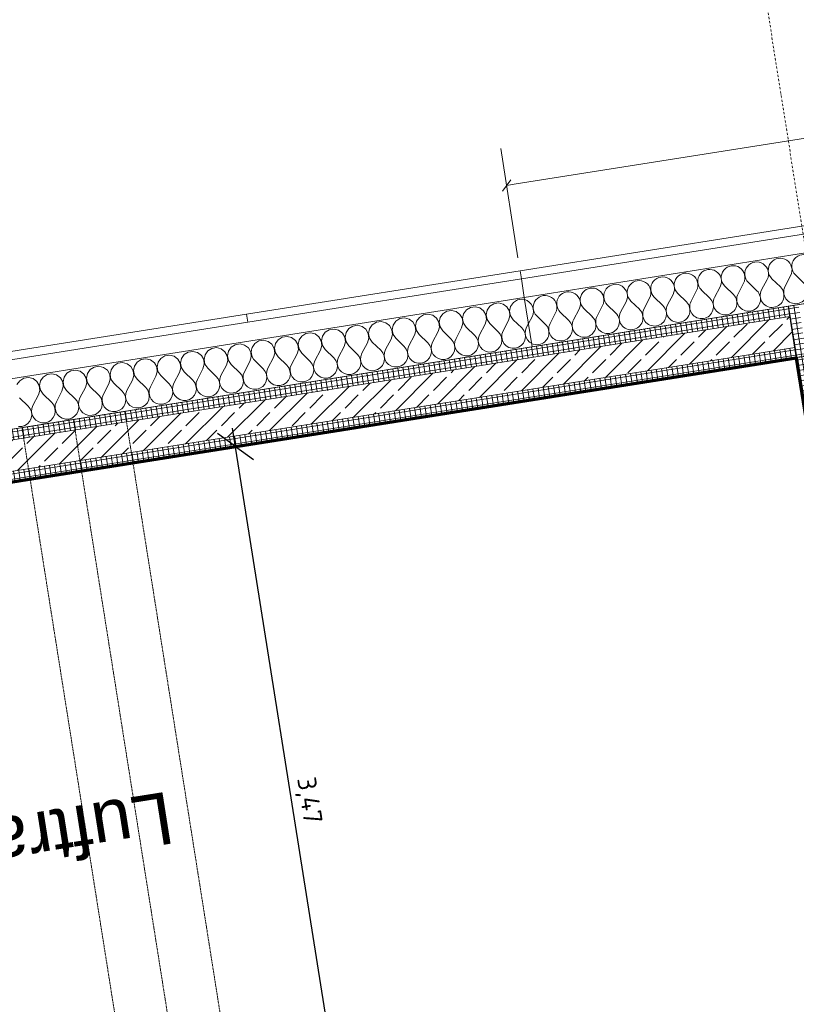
# Model space of a CAD drawing. Header units: millimetres. Extents: x 1523 to 74793, y -36705 to 10268.
# Tile 46 of 48: x 66872 to 70601, y -10032 to -5306. Entities that reach past the tile are written whole.
import ezdxf

# ---------------------------------------------------------------- set-up
doc = ezdxf.new("R2010")
doc.units = ezdxf.units.MM
for name, pattern in [('CAx_nichtHalbton', [20001.0584, 10000, -0.5292, 10000, -0.5292]), ('IMPORT-STRICHPUNKT _7_', [20, 10, -5, 0, -5]), ('IMPORT-VERDECKT _8_', [7.5, 5, -2.5]), ('Rasterlinie', [22.225, 12.7, -3.175, 3.175, -3.175]), ('Verdeckt 2x', [3.572, 2.3813, -1.1907])]:
    doc.linetypes.add(name, pattern=pattern)
for name, color, linetype, lineweight, true_color in [('00 A--Grünfassade', 7, 'Continuous', 13, 0x656565), ('10 A--Fassade', 7, 'Continuous', 13, 0x656565), ('90 A--Achsraster _1_50_', 7, 'IMPORT-STRICHPUNKT _7_', 13, 0x656565), ('95 A--LPH 5 _ Beschriftung', 7, 'Continuous', 13, 0x656565), ('Neubau_10 A--Wand außen _tragend_', 7, 'Continuous', 13, 0x656565), ('Neubau_10 A--Wand innen _tragend_', 7, 'Continuous', 13, 0x656565), ('Neubau_20 A--Deckenkonstruktion _Ortbeton_', 7, 'Continuous', 13, 0x656565), ('Neubau_30 A--Träger _ Dachkonstruktion', 7, 'IMPORT-VERDECKT _8_', 13, 0x656565), ('Xref_706_5_--_ÜP_01_000_18_Übersichtsplan OG1_IFC 2025_01_13_dwg', 7, 'Continuous', 13, 0x767676), ('XX', 7, 'Continuous', 18, 0x804040)]:
    doc.layers.add(name, color=color, linetype=linetype, lineweight=lineweight, true_color=true_color)
for name, color, linetype, lineweight in [('Ax-50_BM-Bem', 7, 'Continuous', 9), ('Ax_BM-Bem', 7, 'Continuous', 9), ('S-GRID-____-OTLN', 7, 'Continuous', 9)]:
    doc.layers.add(name, color=color, linetype=linetype, lineweight=lineweight)
doc.styles.add('Arial_4', font='arial.ttf', dxfattribs={"height": 250})
doc.styles.add('ISOCPEUR_2', font='isocpeur.ttf', dxfattribs={"height": 90})
doc.dimstyles.new('KI_1_8_mm_Isocpeur__cm_m__Aufrundung_auf_5_mm_ELT_Gesamtbemaßung_1', dxfattribs={"dimscale": 304.8, "dimtxt": 89.638306, "dimasz": 0.492126, "dimexe": 0.295276, "dimexo": 0.0625, "dimgap": 0.049213, "dimtad": 1, "dimlfac": 0.001, "dimrnd": 0.005, "dimzin": 0, "dimdsep": 46, "dimtxsty": 'ISOCPEUR_2', "dimblk1": 'OBLIQUE', "dimblk2": 'OBLIQUE', "dimsah": 1, "dimcen": 0.09, "dimdle": 0.295276, "dimadec": 0, "dimazin": 0, "dimtfac": 1, "dimtdec": 4, "dimtix": 1, "dimtmove": 0, "dimatfit": 3, "dimfxl": 0.984252, "dimfxlon": 1, "dimtvp": 1, "dimtfill": 1, "dimtolj": 1, "dimtzin": 0, "dimlwd": 25, "dimlwe": 25, "dimarcsym": 2})
pattern_1 = [(185.336, (0, 0), (-2.324905, 24.891662), []), (275.336, (0, 0), (24.891662, 2.324905), [])]
pattern_2 = [(275.336, (0, 0), (24.891662, 2.324905), []), (5.336, (0, 0), (-2.324905, 24.891662), [])]

# ---------------------------------------------------------------- blocks, each defined once
blk = doc.blocks.new('Xref_706_5_--_ÜP_01_000_15_Übersichtsplan OG1_IFC 2024_08_01_dwg__X238-41956773-SuD_1_OG gesamt Plot  - Blatt 2')
at = {"layer": '10 A--Fassade', "color": 9, "true_color": 0xcbcbcb}
for p, q in [((4291, -17636.5), (4330.3, -17604.1)), ((4292, -17659.3), (4339.3, -17691.5)), ((4296.3, -17750.7), (4340.3, -17714.3)), ((4297.3, -17773.5), (4344.6, -17805.6)), ((4301.6, -17864.8), (4345.7, -17828.5)), ((4302.7, -17887.7), (4349.9, -17919.8)), ((4306.9, -17979), (4351, -17942.6)), ((4308, -18001.8), (4355.2, -18034)), ((4312.2, -18093.2), (4356.3, -18056.8)), ((4313.3, -18116), (4360.6, -18148.1)), ((4317.6, -18207.3), (4361.6, -18170.9)), ((4318.6, -18230.2), (4365.9, -18262.3)), ((4322.9, -18321.5), (4366.9, -18285.1)), ((4323.9, -18344.3), (4371.2, -18376.4)), ((4328.2, -18435.6), (4372.3, -18399.3)), ((4329.3, -18458.5), (4376.5, -18490.6)), ((4333.5, -18549.8), (4377.6, -18513.4)), ((4334.6, -18572.6), (4381.8, -18604.8)), ((4338.8, -18664), (4382.9, -18627.6)), ((4339.9, -18686.8), (4387.2, -18718.9)), ((4344.2, -18778.1), (4388.2, -18741.8)), ((4345.2, -18801), (4392.5, -18833.1)), ((4349.5, -18892.3), (4393.5, -18855.9)), ((4350.5, -18915.1), (4397.8, -18947.2)), ((4354.8, -19006.5), (4398.9, -18970.1)), ((4355.9, -19029.3), (4403.1, -19061.4)), ((4360.1, -19120.6), (4404.2, -19084.2)), ((4361.2, -19143.5), (4408.4, -19175.6)), ((4365.4, -19234.8), (4409.5, -19198.4)), ((4366.5, -19257.6), (4413.8, -19289.7)), ((4370.8, -19348.9), (4414.8, -19312.6)), ((4371.8, -19371.8), (4419.1, -19403.9)), ((4376.1, -19463.1), (4420.1, -19426.7)), ((4377.1, -19485.9), (4424.4, -19518.1)), ((4381.4, -19577.3), (4425.5, -19540.9)), ((4382.5, -19600.1), (4429.7, -19632.2)), ((4386.7, -19691.4), (4430.8, -19655.1)), ((4387.8, -19714.3), (4435, -19746.4)), ((4392, -19805.6), (4436.1, -19769.2)), ((4393.1, -19828.4), (4440.4, -19860.5)), ((4397.4, -19919.8), (4441.4, -19883.4)), ((4398.4, -19942.6), (4445.7, -19974.7)), ((4402.7, -20033.9), (4446.7, -19997.5)), ((4403.7, -20056.7), (4451, -20088.9)), ((4408, -20148.1), (4452.1, -20111.7)), ((4409.1, -20170.9), (4456.3, -20203)), ((4413.3, -20262.2), (4457.4, -20225.9)), ((4414.4, -20285.1), (4461.6, -20317.2)), ((4418.6, -20376.4), (4462.7, -20340)), ((4419.7, -20399.2), (4467, -20431.4)), ((4424, -20490.6), (4468, -20454.2)), ((4425, -20513.4), (4472.3, -20545.5)), ((4429.3, -20604.7), (4473.3, -20568.3)), ((4430.3, -20627.6), (4477.6, -20659.7)), ((4434.6, -20718.9), (4478.7, -20682.5)), ((4435.7, -20741.7), (4482.9, -20773.8)), ((4439.9, -20833), (4484, -20796.7)), ((4441, -20855.9), (4488.2, -20888)), ((4445.2, -20947.2), (4489.3, -20910.8)), ((4446.3, -20970), (4477.4, -20991.2))]:
    blk.add_line(p, q, dxfattribs=at)
for centre, start, end in [((4254.6, -17592.4), 177.0529, 309.538), ((4371.4, -17644.2), 2.6681, 31.9055), ((4259.9, -17706.6), 55.7982, 309.538), ((4371.4, -17644.2), 235.7982, 2.6681), ((4376.7, -17758.4), 2.6681, 129.538), ((4265.2, -17820.8), 55.7982, 309.538), ((4376.7, -17758.4), 235.7982, 2.6681), ((4382, -17872.5), 2.6681, 129.538), ((4270.5, -17934.9), 55.7982, 309.538), ((4382, -17872.5), 235.7982, 2.6681), ((4387.4, -17986.7), 2.6681, 129.538), ((4275.9, -18049.1), 55.7982, 309.538), ((4387.4, -17986.7), 235.7982, 2.6681), ((4392.7, -18100.9), 2.6681, 129.538), ((4392.7, -18100.9), 235.7982, 2.6681), ((4281.2, -18163.3), 55.7982, 309.538), ((4398, -18215), 2.6681, 129.538), ((4286.5, -18277.4), 55.7982, 309.538), ((4398, -18215), 235.7982, 2.6681), ((4403.3, -18329.2), 2.6681, 129.538), ((4291.8, -18391.6), 55.7982, 309.538), ((4403.3, -18329.2), 235.7982, 2.6681), ((4408.6, -18443.3), 2.6681, 129.538), ((4297.1, -18505.7), 55.7982, 309.538), ((4408.6, -18443.3), 235.7982, 2.6681), ((4414, -18557.5), 2.6681, 129.538), ((4302.5, -18619.9), 55.7982, 309.538), ((4414, -18557.5), 235.7982, 2.6681), ((4419.3, -18671.7), 2.6681, 129.538), ((4307.8, -18734.1), 55.7982, 309.538), ((4419.3, -18671.7), 235.7982, 2.6681), ((4424.6, -18785.8), 2.6681, 129.538), ((4313.1, -18848.2), 55.7982, 309.538), ((4424.6, -18785.8), 235.7982, 2.6681), ((4429.9, -18900), 2.6681, 129.538), ((4429.9, -18900), 235.7982, 2.6681), ((4318.4, -18962.4), 55.7982, 309.538), ((4435.2, -19014.1), 2.6681, 129.538), ((4323.7, -19076.6), 55.7982, 309.538), ((4435.2, -19014.1), 235.7982, 2.6681), ((4440.6, -19128.3), 2.6681, 129.538), ((4329.1, -19190.7), 55.7982, 309.538), ((4440.6, -19128.3), 235.7982, 2.6681), ((4445.9, -19242.5), 2.6681, 129.538), ((4334.4, -19304.9), 55.7982, 309.538), ((4445.9, -19242.5), 235.7982, 2.6681), ((4451.2, -19356.6), 2.6681, 129.538), ((4339.7, -19419), 55.7982, 309.538), ((4451.2, -19356.6), 235.7982, 2.6681), ((4456.5, -19470.8), 2.6681, 129.538), ((4456.5, -19470.8), 235.7982, 2.6681), ((4345, -19533.2), 55.7982, 309.538), ((4461.8, -19585), 2.6681, 129.538), ((4350.3, -19647.4), 55.7982, 309.538), ((4461.8, -19585), 235.7982, 2.6681), ((4467.2, -19699.1), 2.6681, 129.538), ((4355.7, -19761.5), 55.7982, 309.538), ((4467.2, -19699.1), 235.7982, 2.6681), ((4472.5, -19813.3), 2.6681, 129.538), ((4361, -19875.7), 55.7982, 309.538), ((4472.5, -19813.3), 235.7982, 2.6681), ((4477.8, -19927.4), 2.6681, 129.538), ((4366.3, -19989.8), 55.7982, 309.538), ((4477.8, -19927.4), 235.7982, 2.6681), ((4483.1, -20041.6), 2.6681, 129.538), ((4371.6, -20104), 55.7982, 309.538), ((4483.1, -20041.6), 235.7982, 2.6681), ((4488.4, -20155.8), 2.6681, 129.538), ((4376.9, -20218.2), 55.7982, 309.538), ((4488.4, -20155.8), 235.7982, 2.6681), ((4493.8, -20269.9), 2.6681, 129.538), ((4493.8, -20269.9), 235.7982, 2.6681), ((4382.3, -20332.3), 55.7982, 309.538), ((4499.1, -20384.1), 2.6681, 129.538), ((4387.6, -20446.5), 55.7982, 309.538), ((4499.1, -20384.1), 235.7982, 2.6681), ((4504.4, -20498.3), 2.6681, 129.538), ((4392.9, -20560.7), 55.7982, 309.538), ((4504.4, -20498.3), 235.7982, 2.6681), ((4509.7, -20612.4), 2.6681, 129.538), ((4398.2, -20674.8), 55.7982, 309.538), ((4509.7, -20612.4), 235.7982, 2.6681), ((4515, -20726.6), 2.6681, 129.538), ((4403.5, -20789), 55.7982, 309.538), ((4515, -20726.6), 235.7982, 2.6681), ((4520.4, -20840.7), 2.6681, 129.538), ((4520.4, -20840.7), 235.7982, 2.6681), ((4408.9, -20903.1), 55.7982, 309.538), ((4525.7, -20954.9), 2.6681, 129.538), ((4414.2, -21017.3), 55.7982, 158.796), ((4525.7, -20954.9), 326.1339, 2.6681)]:
    blk.add_arc(centre, 57.1, start, end, dxfattribs=at)
blk = doc.blocks.new('Xref_706_5_--_ÜP_01_000_15_Übersichtsplan OG1_IFC 2024_08_01_dwg__X239-41956774-SuD_1_OG gesamt Plot  - Blatt 2')
at = {"layer": '10 A--Fassade', "color": 9, "true_color": 0xcbcbcb, "flags": 128}
for points in [[(4362.1, -20996.6), (4357.7, -21008.5), (4358.8, -21031.3), (4368.7, -21051.9), (4385.9, -21066.9), (4407.6, -21074.1), (4430.4, -21072.1), (4450.6, -21061.4), (4494.6, -21025)], [(4499.9, -21139.1), (4455.9, -21175.5), (4435.7, -21186.3), (4412.9, -21188.2), (4391.2, -21181.1), (4374, -21166.1), (4364.1, -21145.5), (4363, -21122.7), (4371, -21101.2), (4386.7, -21084.6), (4407.7, -21075.5), (4430.5, -21075.4), (4451.6, -21084.2), (4498.9, -21116.3), (4513, -21123.3), (4528.5, -21126.1), (4544.2, -21124.6), (4558.9, -21118.9), (4571.5, -21109.4), (4581, -21096.8), (4586.6, -21082.1), (4588.1, -21066.4), (4585.2, -21050.9), (4578.2, -21036.8), (4567.5, -21025.1), (4554.1, -21016.8), (4539, -21012.5), (4523.2, -21012.4), (4508, -21016.7), (4494.6, -21025)], [(4477.4, -20991.2), (4493.6, -21002.2), (4507.7, -21009.1), (4523.2, -21012), (4538.9, -21010.5), (4553.6, -21004.8), (4566.1, -20995.2), (4572.5, -20986.8)], [(4505.3, -21253.3), (4461.2, -21289.7), (4441, -21300.4), (4418.3, -21302.4), (4396.5, -21295.3), (4379.3, -21280.2), (4369.4, -21259.6), (4368.4, -21236.8), (4376.3, -21215.4), (4392, -21198.8), (4413, -21189.7), (4435.9, -21189.6), (4456.9, -21198.4), (4504.2, -21230.5), (4518.3, -21237.5), (4533.8, -21240.3), (4549.5, -21238.8), (4564.2, -21233.1), (4576.8, -21223.6), (4586.3, -21211), (4592, -21196.3), (4593.4, -21180.6), (4590.5, -21165.1), (4583.5, -21150.9), (4572.9, -21139.3), (4559.5, -21131), (4544.3, -21126.6), (4528.5, -21126.6), (4513.4, -21130.9), (4499.9, -21139.1)], [(4526.5, -21710), (4482.5, -21746.3), (4462.3, -21757.1), (4439.5, -21759), (4417.8, -21751.9), (4400.6, -21736.9), (4390.7, -21716.3), (4389.6, -21693.5), (4397.6, -21672), (4413.3, -21655.5), (4434.3, -21646.4), (4457.1, -21646.2), (4478.2, -21655), (4525.5, -21687.1), (4539.6, -21694.1), (4555.1, -21697), (4570.8, -21695.5), (4585.5, -21689.7), (4598.1, -21680.2), (4607.6, -21667.6), (4613.2, -21652.9), (4614.7, -21637.2), (4611.8, -21621.7), (4604.8, -21607.6), (4594.1, -21595.9), (4580.7, -21587.6), (4565.6, -21583.3), (4549.8, -21583.3), (4534.6, -21587.5), (4521.2, -21595.8), (4477.2, -21632.2), (4457, -21642.9), (4434.2, -21644.9), (4412.5, -21637.8), (4395.3, -21622.7), (4385.4, -21602.1), (4384.3, -21579.3), (4392.3, -21557.9), (4408, -21541.3), (4429, -21532.2), (4451.8, -21532), (4472.9, -21540.8), (4520.2, -21573), (4534.3, -21579.9), (4549.8, -21582.8), (4565.5, -21581.3), (4580.2, -21575.6), (4592.7, -21566), (4602.2, -21553.5), (4607.9, -21538.7), (4609.4, -21523), (4606.5, -21507.5), (4599.4, -21493.4), (4588.8, -21481.8), (4575.4, -21473.5), (4560.3, -21469.1), (4544.5, -21469.1), (4529.3, -21473.4), (4515.9, -21481.6), (4471.8, -21518), (4451.7, -21528.7), (4428.9, -21530.7), (4407.2, -21523.6), (4390, -21508.5), (4380.1, -21488), (4379, -21465.1), (4387, -21443.7), (4402.7, -21427.1), (4423.6, -21418), (4446.5, -21417.9), (4467.6, -21426.7), (4514.8, -21458.8), (4529, -21465.8), (4544.5, -21468.6), (4560.2, -21467.1), (4574.9, -21461.4), (4587.4, -21451.9), (4596.9, -21439.3), (4602.6, -21424.6), (4604, -21408.9), (4601.1, -21393.4), (4594.1, -21379.3), (4583.5, -21367.6), (4570.1, -21359.3), (4554.9, -21355), (4539.2, -21354.9), (4524, -21359.2), (4510.6, -21367.5), (4466.5, -21403.8), (4446.3, -21414.6), (4423.6, -21416.5), (4401.9, -21409.4), (4384.7, -21394.4), (4374.7, -21373.8), (4373.7, -21351), (4381.6, -21329.6), (4397.4, -21313), (4418.3, -21303.9), (4441.2, -21303.7), (4462.3, -21312.5), (4509.5, -21344.6), (4523.7, -21351.6), (4539.2, -21354.5), (4554.9, -21353), (4569.5, -21347.2), (4582.1, -21337.7), (4591.6, -21325.1), (4597.3, -21310.4), (4598.7, -21294.7), (4595.8, -21279.2), (4588.8, -21265.1), (4578.2, -21253.4), (4564.8, -21245.1), (4549.6, -21240.8), (4533.9, -21240.8), (4518.7, -21245), (4505.3, -21253.3)], [(4537.2, -21938.3), (4493.1, -21974.7), (4472.9, -21985.4), (4450.2, -21987.4), (4428.5, -21980.2), (4411.3, -21965.2), (4401.3, -21944.6), (4400.3, -21921.8), (4408.2, -21900.4), (4424, -21883.8), (4444.9, -21874.7), (4467.8, -21874.5), (4488.9, -21883.3), (4536.1, -21915.4), (4550.3, -21922.4), (4565.8, -21925.3), (4581.5, -21923.8), (4596.1, -21918.1), (4608.7, -21908.5), (4618.2, -21895.9), (4623.9, -21881.2), (4625.3, -21865.5), (4622.4, -21850), (4615.4, -21835.9), (4604.8, -21824.3), (4591.4, -21815.9), (4576.2, -21811.6), (4560.5, -21811.6), (4545.3, -21815.9), (4531.9, -21824.1), (4487.8, -21860.5), (4467.6, -21871.2), (4444.9, -21873.2), (4423.1, -21866.1), (4405.9, -21851), (4396, -21830.4), (4395, -21807.6), (4402.9, -21786.2), (4418.6, -21769.6), (4439.6, -21760.5), (4462.5, -21760.4), (4483.5, -21769.2), (4530.8, -21801.3), (4544.9, -21808.3), (4560.4, -21811.1), (4576.1, -21809.6), (4590.8, -21803.9), (4603.4, -21794.4), (4612.9, -21781.8), (4618.6, -21767.1), (4620, -21751.4), (4617.1, -21735.9), (4610.1, -21721.8), (4599.5, -21710.1), (4586.1, -21701.8), (4570.9, -21697.4), (4555.1, -21697.4), (4540, -21701.7), (4526.5, -21710)], [(4448.3, -22324), (4444.4, -22322.7), (4427.2, -22307.7), (4417.3, -22287.1), (4416.2, -22264.3), (4424.2, -22242.9), (4439.9, -22226.3), (4460.9, -22217.2), (4483.7, -22217), (4504.8, -22225.8), (4552.1, -22257.9), (4566.2, -22264.9), (4581.7, -22267.8), (4597.4, -22266.3), (4612.1, -22260.5), (4624.7, -22251), (4634.2, -22238.4), (4639.8, -22223.7), (4641.3, -22208), (4638.4, -22192.5), (4631.4, -22178.4), (4620.7, -22166.7), (4607.3, -22158.4), (4592.2, -22154.1), (4576.4, -22154.1), (4561.3, -22158.3), (4547.8, -22166.6), (4503.8, -22203), (4483.6, -22213.7), (4460.8, -22215.7), (4439.1, -22208.6), (4421.9, -22193.5), (4412, -22172.9), (4410.9, -22150.1), (4418.9, -22128.7), (4434.6, -22112.1), (4455.6, -22103), (4478.4, -22102.8), (4499.5, -22111.7), (4546.8, -22143.8), (4560.9, -22150.8), (4576.4, -22153.6), (4592.1, -22152.1), (4606.8, -22146.4), (4619.4, -22136.9), (4628.8, -22124.3), (4634.5, -22109.6), (4636, -22093.9), (4633.1, -22078.4), (4626, -22064.2), (4615.4, -22052.6), (4602, -22044.3), (4586.9, -22039.9), (4571.1, -22039.9), (4555.9, -22044.2), (4542.5, -22052.4), (4498.4, -22088.8), (4478.3, -22099.6), (4455.5, -22101.5), (4433.8, -22094.4), (4416.6, -22079.4), (4406.7, -22058.8), (4405.6, -22035.9), (4413.6, -22014.5), (4429.3, -21997.9), (4450.2, -21988.8), (4473.1, -21988.7), (4494.2, -21997.5), (4541.4, -22029.6), (4555.6, -22036.6), (4571.1, -22039.4), (4586.8, -22037.9), (4601.5, -22032.2), (4614, -22022.7), (4623.5, -22010.1), (4629.2, -21995.4), (4630.6, -21979.7), (4627.7, -21964.2), (4620.7, -21950.1), (4610.1, -21938.4), (4596.7, -21930.1), (4581.5, -21925.8), (4565.8, -21925.7), (4550.6, -21930), (4537.2, -21938.3)], [(4645.2, -22314.8), (4643.7, -22306.7), (4636.7, -22292.6), (4626.1, -22280.9), (4612.7, -22272.6), (4597.5, -22268.3), (4581.7, -22268.2), (4566.6, -22272.5), (4553.1, -22280.8), (4509.1, -22317.1), (4500.8, -22321.6)]]:
    blk.add_lwpolyline(points, dxfattribs=at)
blk = doc.blocks.new('Xref_706_5_--_ÜP_01_000_15_Übersichtsplan OG1_IFC 2024_08_01_dwg__X248-41956783-SuD_1_OG gesamt Plot  - Blatt 2')
at = {"layer": '10 A--Fassade', "color": 9, "true_color": 0xcbcbcb, "flags": 128}
for points in [[(4558.5, -22394.9), (4514.4, -22431.3), (4494.2, -22442), (4471.5, -22444), (4449.7, -22436.9), (4432.5, -22421.8), (4422.6, -22401.3), (4421.6, -22378.4), (4429.5, -22357), (4445.2, -22340.4), (4466.2, -22331.3), (4489.1, -22331.2), (4510.1, -22340), (4557.4, -22372.1), (4571.5, -22379.1), (4587, -22381.9), (4602.7, -22380.4), (4617.4, -22374.7), (4630, -22365.2), (4639.5, -22352.6), (4645.2, -22337.9), (4646.6, -22322.2), (4645.2, -22314.8)], [(4448.3, -22324), (4466.1, -22329.8), (4488.9, -22327.9), (4500.8, -22321.6)], [(4574.4, -22737.4), (4530.4, -22773.8), (4510.2, -22784.5), (4487.4, -22786.5), (4465.7, -22779.4), (4448.5, -22764.3), (4438.6, -22743.7), (4437.5, -22720.9), (4445.5, -22699.5), (4461.2, -22682.9), (4482.2, -22673.8), (4505, -22673.7), (4526.1, -22682.5), (4573.4, -22714.6), (4587.5, -22721.6), (4603, -22724.4), (4618.7, -22722.9), (4633.4, -22717.2), (4646, -22707.7), (4655.4, -22695.1), (4661.1, -22680.4), (4662.6, -22664.7), (4659.7, -22649.2), (4652.6, -22635.1), (4642, -22623.4), (4628.6, -22615.1), (4613.5, -22610.7), (4597.7, -22610.7), (4582.5, -22615), (4569.1, -22623.3), (4525, -22659.6), (4504.9, -22670.4), (4482.1, -22672.3), (4460.4, -22665.2), (4443.2, -22650.2), (4433.3, -22629.6), (4432.2, -22606.8), (4440.2, -22585.3), (4455.9, -22568.8), (4476.8, -22559.7), (4499.7, -22559.5), (4520.8, -22568.3), (4568, -22600.4), (4582.2, -22607.4), (4597.7, -22610.3), (4613.4, -22608.8), (4628.1, -22603), (4640.6, -22593.5), (4650.1, -22580.9), (4655.8, -22566.2), (4657.2, -22550.5), (4654.3, -22535), (4647.3, -22520.9), (4636.7, -22509.2), (4623.3, -22500.9), (4608.2, -22496.6), (4592.4, -22496.6), (4577.2, -22500.8), (4563.8, -22509.1), (4519.7, -22545.5), (4499.5, -22556.2), (4476.8, -22558.2), (4455.1, -22551.1), (4437.9, -22536), (4427.9, -22515.4), (4426.9, -22492.6), (4434.8, -22471.2), (4450.6, -22454.6), (4471.5, -22445.5), (4494.4, -22445.3), (4515.5, -22454.1), (4562.7, -22486.3), (4576.9, -22493.2), (4592.4, -22496.1), (4608.1, -22494.6), (4622.7, -22488.9), (4635.3, -22479.3), (4644.8, -22466.7), (4650.5, -22452), (4651.9, -22436.3), (4649, -22420.8), (4642, -22406.7), (4631.4, -22395.1), (4618, -22386.8), (4602.8, -22382.4), (4587.1, -22382.4), (4571.9, -22386.7), (4558.5, -22394.9)], [(4585.1, -22965.7), (4541, -23002.1), (4520.8, -23012.8), (4498.1, -23014.8), (4476.3, -23007.7), (4459.1, -22992.7), (4449.2, -22972.1), (4448.2, -22949.2), (4456.1, -22927.8), (4471.8, -22911.2), (4492.8, -22902.1), (4515.7, -22902), (4536.7, -22910.8), (4584, -22942.9), (4598.1, -22949.9), (4613.6, -22952.7), (4629.3, -22951.2), (4644, -22945.5), (4656.6, -22936), (4666.1, -22923.4), (4671.8, -22908.7), (4673.2, -22893), (4670.3, -22877.5), (4663.3, -22863.4), (4652.7, -22851.7), (4639.3, -22843.4), (4624.1, -22839.1), (4608.3, -22839), (4593.2, -22843.3), (4579.7, -22851.6), (4535.7, -22888), (4515.5, -22898.7), (4492.7, -22900.7), (4471, -22893.5), (4453.8, -22878.5), (4443.9, -22857.9), (4442.8, -22835.1), (4450.8, -22813.7), (4466.5, -22797.1), (4487.5, -22788), (4510.3, -22787.8), (4531.4, -22796.6), (4578.7, -22828.7), (4592.8, -22835.7), (4608.3, -22838.6), (4624, -22837.1), (4638.7, -22831.4), (4651.3, -22821.8), (4660.8, -22809.2), (4666.4, -22794.5), (4667.9, -22778.8), (4665, -22763.3), (4658, -22749.2), (4647.3, -22737.6), (4633.9, -22729.2), (4618.8, -22724.9), (4603, -22724.9), (4587.9, -22729.2), (4574.4, -22737.4)], [(4595.7, -23194.1), (4551.6, -23230.4), (4531.5, -23241.2), (4508.7, -23243.1), (4487, -23236), (4469.8, -23221), (4459.9, -23200.4), (4458.8, -23177.6), (4466.8, -23156.2), (4482.5, -23139.6), (4503.4, -23130.5), (4526.3, -23130.3), (4547.4, -23139.1), (4594.6, -23171.2), (4608.8, -23178.2), (4624.3, -23181.1), (4640, -23179.6), (4654.7, -23173.8), (4667.2, -23164.3), (4676.7, -23151.7), (4682.4, -23137), (4683.8, -23121.3), (4680.9, -23105.8), (4673.9, -23091.7), (4663.3, -23080), (4649.9, -23071.7), (4634.8, -23067.4), (4619, -23067.4), (4603.8, -23071.6), (4590.4, -23079.9), (4546.3, -23116.3), (4526.1, -23127), (4503.4, -23129), (4481.7, -23121.9), (4464.5, -23106.8), (4454.5, -23086.2), (4453.5, -23063.4), (4461.4, -23042), (4477.2, -23025.4), (4498.1, -23016.3), (4521, -23016.1), (4542.1, -23025), (4589.3, -23057.1), (4603.5, -23064.1), (4619, -23066.9), (4634.7, -23065.4), (4649.3, -23059.7), (4661.9, -23050.2), (4671.4, -23037.6), (4677.1, -23022.9), (4678.5, -23007.2), (4675.6, -22991.7), (4668.6, -22977.5), (4658, -22965.9), (4644.6, -22957.6), (4629.4, -22953.2), (4613.7, -22953.2), (4598.5, -22957.5), (4585.1, -22965.7)], [(4601, -23308.2), (4557, -23344.6), (4536.8, -23355.3), (4514, -23357.3), (4492.3, -23350.2), (4475.1, -23335.1), (4465.2, -23314.6), (4464.1, -23291.7), (4472.1, -23270.3), (4487.8, -23253.7), (4508.8, -23244.6), (4531.6, -23244.5), (4552.7, -23253.3), (4600, -23285.4), (4614.1, -23292.4), (4629.6, -23295.2), (4645.3, -23293.7), (4660, -23288), (4672.6, -23278.5), (4682, -23265.9), (4687.7, -23251.2), (4689.2, -23235.5), (4686.3, -23220), (4679.2, -23205.9), (4668.6, -23194.2), (4655.2, -23185.9), (4640.1, -23181.6), (4624.3, -23181.5), (4609.1, -23185.8), (4595.7, -23194.1)], [(4698.4, -23479.5), (4699.8, -23463.8), (4696.9, -23448.3), (4689.9, -23434.2), (4679.3, -23422.5), (4665.9, -23414.2), (4650.7, -23409.9), (4634.9, -23409.8), (4619.8, -23414.1), (4606.3, -23422.4), (4562.3, -23458.8)], [(4497.6, -23464.4), (4480.4, -23449.3), (4470.5, -23428.7), (4469.4, -23405.9), (4477.4, -23384.5), (4493.1, -23367.9), (4514.1, -23358.8), (4536.9, -23358.6), (4558, -23367.4), (4605.3, -23399.6), (4619.4, -23406.5), (4634.9, -23409.4), (4650.6, -23407.9), (4665.3, -23402.2), (4677.9, -23392.6), (4687.4, -23380), (4693, -23365.3), (4694.5, -23349.6), (4691.6, -23334.1), (4684.6, -23320), (4673.9, -23308.4), (4660.5, -23300.1), (4645.4, -23295.7), (4629.6, -23295.7), (4614.5, -23300), (4601, -23308.2)]]:
    blk.add_lwpolyline(points, dxfattribs=at)
blk = doc.blocks.new('Xref_706_5_--_ÜP_01_000_15_Übersichtsplan OG1_IFC 2024_08_01_dwg_ARROWHEAD_6-41956924-SuD_1_OG gesamt Plot  - Blatt 2')
at = {"layer": '00 A--Grünfassade', "color": 9, "true_color": 0xcbcbcb}
for p, q in [((0, 0), (-1000, 0)), ((-500, -500), (500, 500))]:
    blk.add_line(p, q, dxfattribs=at)
blk = doc.blocks.new('Xref_706_5_--_ÜP_01_000_15_Übersichtsplan OG1_IFC 2024_08_01_dwg_Standard-Rastermarker_7-41957088-SuD_1_OG gesamt Plot  - Blatt 2')
at = {"layer": '90 A--Achsraster _1_50_', "color": 9, "true_color": 0xcbcbcb}
blk.add_line((38626.4, 0), (93805.6, 0), dxfattribs=at)
blk = doc.blocks.new('Xref_706_5_--_ÜP_01_000_15_Übersichtsplan OG1_IFC 2024_08_01_dwg_Standard-Rastermarker_12-V7-SuD_1_OG gesamt Plot  - Blatt 2')
at = {"layer": '90 A--Achsraster _1_50_', "color": 9, "true_color": 0xcbcbcb}
blk.add_line((8824.3, 0), (28500, 0), dxfattribs=at)
blk = doc.blocks.new('Xref_706_5_--_ÜP_01_000_18_Übersichtsplan OG1_IFC 2025_01_13_dwg-35464460-SuD_1_OG gesamt Plot  - Blatt 2')
at = {"layer": 'Neubau_10 A--Wand außen _tragend_', "true_color": 0xcbcbcb}
h = blk.add_hatch(dxfattribs=at)
h.set_pattern_fill('FP_3', color=9, style=0, pattern_type=2)
h.set_pattern_definition(pattern_2)
h.paths.add_polyline_path([(6143.7, -26440.1), (5496, -19505.3), (5446.2, -19509.9), (6093.9, -26444.7)])
h = blk.add_hatch(dxfattribs=at)
h.set_pattern_fill('FP_6', color=9, style=0, pattern_type=2)
h.set_pattern_definition([(131.336, (0, 0), (90.1019, 79.25683), []), (131.336, (-45.05, -39.63), (90.1019, 79.25683), [90, -30])])
h.paths.add_polyline_path([(6293.1, -26426.1), (5645.3, -19491.3), (5496, -19505.3), (6143.7, -26440.1)])
h = blk.add_hatch(dxfattribs=at)
h.set_pattern_fill('FP_3', color=9, style=0, pattern_type=2)
h.set_pattern_definition(pattern_2)
h.paths.add_polyline_path([(6342.9, -26421.5), (5695.1, -19486.7), (5645.3, -19491.3), (6293.1, -26426.1), (6305, -26425)])
at = {"layer": 'Neubau_10 A--Wand innen _tragend_', "true_color": 0xcbcbcb}
h = blk.add_hatch(dxfattribs=at)
h.set_pattern_fill('FP_7', color=9, style=0, pattern_type=2)
h.set_pattern_definition(pattern_1)
h.paths.add_polyline_path([(8831.5, -19193.7), (8826.7, -19143.9), (5690.5, -19436.9), (5695.1, -19486.7), (8823.6, -19194.4)])
h = blk.add_hatch(dxfattribs=at)
h.set_pattern_fill('FP_7', color=9, style=0, pattern_type=2)
h.set_pattern_definition(pattern_1)
h.paths.add_polyline_path([(5695.1, -19486.7), (5690.5, -19436.9), (5441.5, -19460.1), (5446.2, -19509.9), (5687.2, -19487.4)])
at = {"layer": '00 A--Grünfassade', "color": 9, "true_color": 0xc5e1aa}
for p, q in [((4777.1, -20775.1), (4456.1, -17339.3)), ((5131.4, -20789.8), (4602.3, -20839.2))]:
    blk.add_line(p, q, dxfattribs=at)
at = {"layer": '10 A--Fassade', "color": 9, "true_color": 0xcbcbcb, "flags": 128}
for points in [[(4874.3, -17366.1), (5193.6, -20783.9), (5317.3, -22108.2), (5357.1, -22104.5)], [(5248.2, -17390), (5562, -20749.5), (5323, -20771.9), (5233.4, -20780.2), (4914.8, -17368.7)], [(10137.4, -72314.5), (7969.8, -49108.5), (7821, -47515.4), (5446.7, -22096.1), (5323, -20771.9), (5005.7, -17374.5)], [(5193.6, -20783.9), (5233.4, -20780.2), (5357.1, -22104.5)], [(5812.8, -26983.2), (5773, -26986.9), (7691.6, -47527.5), (7731.4, -47523.8), (7821, -47515.4), (8060, -47493.1), (6141.4, -26952.5), (6048.4, -25956.9), (5685.7, -22073.8), (5562, -20749.5), (5323, -20771.9)], [(10046.5, -72308.7), (7880.2, -49116.9), (7731.4, -47523.8), (5357.1, -22104.5), (5317.3, -22108.2), (5680, -25991.3), (5773, -26986.9)]]:
    blk.add_lwpolyline(points, dxfattribs=at)
at = {"layer": 'Neubau_10 A--Wand außen _tragend_', "color": 9, "true_color": 0xcbcbcb}
for p, q in [((5496, -19505.3), (6143.7, -26440.1)), ((5645.3, -19491.3), (6293.1, -26426.1))]:
    blk.add_line(p, q, dxfattribs=at)
at = {"layer": 'Neubau_10 A--Wand außen _tragend_', "color": 9, "true_color": 0xcbcbcb, "flags": 128}
blk.add_lwpolyline([(6342.9, -26421.5), (5695.1, -19486.7), (5446.2, -19509.9), (6093.9, -26444.7)], close=True, dxfattribs=at)
at = {"layer": 'Neubau_10 A--Wand innen _tragend_', "color": 9, "true_color": 0xcbcbcb, "flags": 128}
for points in [[(5695.1, -19486.7), (8831.5, -19193.7), (9148.7, -19164.1)], [(5422.9, -19261), (5446.2, -19509.9), (5696.1, -19486.6)]]:
    blk.add_lwpolyline(points, dxfattribs=at)
at = {"layer": 'Neubau_20 A--Deckenkonstruktion _Ortbeton_', "color": 9, "true_color": 0xcbcbcb, "flags": 128}
blk.add_lwpolyline([(6438.1, -30128.7), (11416.4, -29663.7), (11072.3, -25979.7), (9479.2, -26128.5), (8808.2, -18944.8), (5422.9, -19261)], close=True, dxfattribs=at)
at = {"layer": 'Neubau_30 A--Träger _ Dachkonstruktion', "color": 9, "true_color": 0xcbcbcb}
blk.add_line((5769.4, -22969.9), (24487.9, -21221.4), dxfattribs=at)
at = {"layer": 'Neubau_30 A--Träger _ Dachkonstruktion', "color": 9, "true_color": 0xcbcbcb, "flags": 128}
blk.add_lwpolyline([(10376, -22288.5), (9946.5, -22328.6), (9993, -22826.4), (9495.2, -22872.9), (5792.6, -23218.8), (5746.1, -22720.9), (9448.7, -22375.1)], dxfattribs=at)
for name, p, rotation in [('Xref_706_5_--_ÜP_01_000_15_Übersichtsplan OG1_IFC 2024_08_01_dwg__X238-41956773-SuD_1_OG gesamt Plot  - Blatt 2', (0, 0), 2.668141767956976), ('Xref_706_5_--_ÜP_01_000_15_Übersichtsplan OG1_IFC 2024_08_01_dwg_Standard-Rastermarker_7-41957088-SuD_1_OG gesamt Plot  - Blatt 2', (14224.8, -110805.2), 95.33628353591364), ('Xref_706_5_--_ÜP_01_000_15_Übersichtsplan OG1_IFC 2024_08_01_dwg_Standard-Rastermarker_12-V7-SuD_1_OG gesamt Plot  - Blatt 2', (26819.6, -17388), 185.3362835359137), ('Xref_706_5_--_ÜP_01_000_15_Übersichtsplan OG1_IFC 2024_08_01_dwg__X239-41956774-SuD_1_OG gesamt Plot  - Blatt 2', (0, 0), 2.668141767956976), ('Xref_706_5_--_ÜP_01_000_15_Übersichtsplan OG1_IFC 2024_08_01_dwg__X248-41956783-SuD_1_OG gesamt Plot  - Blatt 2', (0, 0), 2.668141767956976)]:
    blk.add_blockref(name, p, dxfattribs=dict(rotation=rotation))
at = {"xscale": 0.04749999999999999, "yscale": 0.04749999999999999, "zscale": 0.04749999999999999, "rotation": 275.336318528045}
blk.add_blockref('Xref_706_5_--_ÜP_01_000_15_Übersichtsplan OG1_IFC 2024_08_01_dwg_ARROWHEAD_6-41956924-SuD_1_OG gesamt Plot  - Blatt 2', (4781.5, -20822.4), dxfattribs=at)
at = {"layer": '95 A--LPH 5 _ Beschriftung', "insert": (7828.3, -22605.9), "char_height": 250, "width": 3917.764, "attachment_point": 1, "rotation": 275.3363, "line_spacing_factor": 0.941778, "style": 'Arial_4'}
blk.add_mtext('Luftraum Waschhalle', dxfattribs=at)
blk = doc.blocks.new('DIMBLOCK47-SuD_1_OG gesamt Plot  - Blatt 2')
at = {"layer": 'Ax-50_BM-Bem', "lineweight": 25}
for p, q in [((68450.5, -10781.2), (67893.8, -7266.3)), ((67907.8, -7355.2), (67822, -7292.9)), ((67611.5, -7402.1), (67996.7, -7341.1)), ((67907.8, -7355.2), (67611.5, -7402.1)), ((67907.8, -7355.2), (67993.6, -7417.5)), ((68450.5, -10781.2), (68364.6, -10718.9)), ((68154.1, -10828.1), (68539.3, -10767.1)), ((68450.5, -10781.2), (68154.1, -10828.1)), ((68450.5, -10781.2), (68536.3, -10843.5))]:
    blk.add_line(p, q, dxfattribs=at)
at = {"layer": 'Ax-50_BM-Bem', "color": 0, "lineweight": 25, "insert": (68292.2, -8934.6), "char_height": 90, "width": 274.288, "attachment_point": 1, "rotation": 279, "line_spacing_factor": 1.149209, "style": 'ISOCPEUR_2', "bg_fill": 3, "box_fill_scale": 1.25, "bg_fill_color": 256, "bg_fill_true_color": 13158600, "bg_fill_transparency": 0}
blk.add_mtext('3,47', dxfattribs=at)
blk = doc.blocks.new('_Oblique')
at = {"color": 0, "linetype": 'ByBlock', "lineweight": -2}
blk.add_line((-0.5, -0.5), (0.5, 0.5), dxfattribs=at)

msp = doc.modelspace()

# ---------------------------------------------------------------- linework, layer by layer
at = {"layer": 'S-GRID-____-OTLN', "linetype": 'Rasterlinie', "lineweight": 25}
msp.add_line((73944.576, -6399.075), (16884.88, -15436.443), dxfattribs=at)
at = {"layer": 'XX', "color": 9, "linetype": 'Verdeckt 2x', "true_color": 0xc0c0c0}
for p, q in [((63721.54, -8018.245), (70600.806, -6928.676)), ((70600.806, -6928.676), (72664.654, -19959.297))]:
    msp.add_line(p, q, dxfattribs=at)
at = {"layer": 'XX', "color": 7, "linetype": 'CAx_nichtHalbton', "lineweight": 70, "true_color": 0xffffff}
for p, q in [((63958.585, -7980.7), (70600.806, -6928.676)), ((70600.806, -6928.676), (71093.575, -10039.894))]:
    msp.add_line(p, q, dxfattribs=at)

# ---------------------------------------------------------------- block references
at = {"layer": 'Xref_706_5_--_ÜP_01_000_18_Übersichtsplan OG1_IFC 2025_01_13_dwg', "color": 9, "true_color": 0xcbcbcb, "rotation": 273.6637164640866}
msp.add_blockref('Xref_706_5_--_ÜP_01_000_18_Übersichtsplan OG1_IFC 2025_01_13_dwg-35464460-SuD_1_OG gesamt Plot  - Blatt 2', (89683.753, 0.01), dxfattribs=at)

# ---------------------------------------------------------------- next in the draw order: dimensions: what is measured, and where the dimension line sits
at = {"layer": 'Ax_BM-Bem', "lineweight": 25}
dim = msp.add_linear_dim(base=(67907.831, -7355.201), p1=(68154.149, -10828.127), p2=(67611.524, -7402.132), angle=279, dimstyle='KI_1_8_mm_Isocpeur__cm_m__Aufrundung_auf_5_mm_ELT_Gesamtbemaßung_1', override={"dimpost": '<>', "dimfxl": 3468.700406}, dxfattribs=at)
dim.commit()
dim.dimension.update_dxf_attribs({"geometry": 'DIMBLOCK47-SuD_1_OG gesamt Plot  - Blatt 2', "text_midpoint": (68238.404, -9058.813)})

doc.saveas('drawing.dxf')
